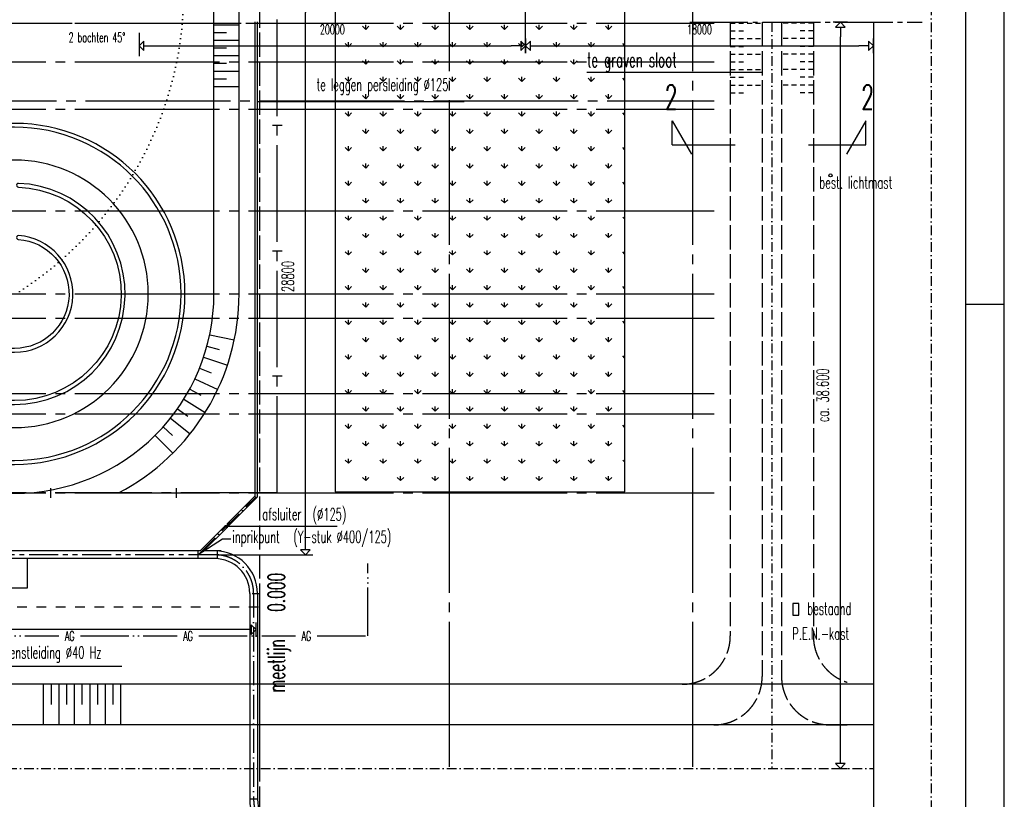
# Model space of a CAD drawing. Extents: x 0 to 295580, y 0 to 170026.
# Tile 23 of 30: x 243031 to 294000, y 33803 to 74137. Entities that reach past the tile are written whole.
import ezdxf
from ezdxf.enums import TextEntityAlignment as Align

# ---------------------------------------------------------------- set-up
doc = ezdxf.new("R2010")
doc.units = 0
doc.header["$LTSCALE"] = 250
doc.header["$PDMODE"] = 3
for name, pattern in [('BORDER_M', [11, 6, -1, 1, -1, 1, -1]), ('CENTRE_M', [7, 5, -1, 0, -1]), ('CENTRE_S', [3.5, 2, -0.75, 0, -0.75]), ('DCENTRE_L', [13, 10, -1, 0, -1, 0, -1]), ('DOT_M', [1, 0, -1]), ('HIDDEN_L', [6, 5, -1]), ('HIDDEN_S', [1.75, 1, -0.75]), ('STR4', [26, 20, -2, 2, -2]), ('STRAMIEN_M', [15, 12, -1, 1, -1]), ('STRAMIEN_X', [36, 30, -2, 2, -2]), ('STRIPE_M', [4, 2, -2])]:
    doc.linetypes.add(name, pattern=pattern)
doc.layers.get('0').update_dxf_attribs({"linetype": 'CONTINUOUS'})
doc.layers.get('DEFPOINTS').update_dxf_attribs({"linetype": 'CONTINUOUS'})
for name, color, linetype in [('B0', 51, 'CONTINUOUS'), ('B1', 52, 'CONTINUOUS'), ('B2', 30, 'CONTINUOUS'), ('B3', 110, 'CONTINUOUS'), ('B3-AFRAST', 110, 'STR4'), ('B4', 140, 'CONTINUOUS'), ('B5', 161, 'CONTINUOUS'), ('BBL3', 12, 'BORDER_M'), ('BCL1', 71, 'CENTRE_S'), ('BCL2', 73, 'CENTRE_M'), ('BDL2', 241, 'DOT_M'), ('BHL1', 61, 'HIDDEN_S'), ('BHL3', 65, 'HIDDEN_L'), ('BSL2', 11, 'STRAMIEN_M'), ('BTXT2', 123, 'CONTINUOUS'), ('BTXT3', 150, 'CONTINUOUS'), ('BTXT4', 171, 'CONTINUOUS'), ('EL2', 251, 'STRIPE_M'), ('HULP-AG', 50, 'DCENTRE_L'), ('HULP-IN', 13, 'BORDER_M'), ('MEETLIJNEN', 20, 'STRAMIEN_X'), ('PIJL1', 50, 'CONTINUOUS'), ('XA-03', 144, 'CONTINUOUS'), ('XA-07', 140, 'CONTINUOUS'), ('XA-10', 130, 'CONTINUOUS')]:
    doc.layers.add(name, color=color, linetype=linetype)
doc.styles.add('SIMPLEX06', font='SIMPLEX.shx', dxfattribs={"width": 0.6, "height": 625})
doc.styles.get("Standard").update_dxf_attribs({"font": 'txt.shx'})
doc.styles.add('XG-TH', font='ISO.SHX')
doc.dimstyles.get("Standard").update_dxf_attribs({"dimscale": 250, "dimtxt": 3, "dimasz": 3, "dimexe": 3, "dimexo": 3, "dimgap": 2, "dimtad": 0, "dimdec": 4, "dimzin": 1, "dimtxsty": 'STANDARD', "dimblk": 'MP1', "dimcen": -3, "dimdle": 1.25, "dimse1": 1, "dimse2": 1, "dimclrd": 256, "dimclre": 256, "dimclrt": 256, "dimazin": 3, "dimtfac": 0.666667, "dimtdec": 4, "dimtix": 1, "dimtmove": 0, "dimatfit": 3, "dimtvp": 0.8, "dimtolj": 1, "dimtzin": 0})

# ---------------------------------------------------------------- blocks, each defined once
blk = doc.blocks.new('AF')
at = {"layer": 'B3-AFRAST'}
blk.add_line((0, -250), (0, 250), dxfattribs=at)
blk = doc.blocks.new('MP1')
for p, q in [((-0.333, 0), (-1, 0)), ((-0.333, 0.333), (-0.333, -0.333)), ((0, 0), (-0.333, 0.333)), ((0, 0), (-0.333, -0.333)), ((0, -0.5), (0, 0.5))]:
    blk.add_line(p, q)
blk = doc.blocks.new('*D7')
at = {"linetype": 'BYBLOCK'}
blk.add_line((289407, 36153), (289407, 73254), dxfattribs=at)
at = {"layer": 'DEFPOINTS', "color": 0, "linetype": 'BYBLOCK'}
for p in [(287635, 74004), (289407, 74004), (287635, 35403)]:
    blk.add_point(p, dxfattribs=at)
at = {"linetype": 'BYBLOCK', "xscale": 750, "yscale": 750, "zscale": 750}
for p, rotation in [((289407, 74004), 90), ((289407, 35403), 270)]:
    blk.add_blockref('MP1', p, dxfattribs=dict(at, rotation=rotation))
at = {"linetype": 'BYBLOCK', "style": 'SIMPLEX06', "width": 0.6}
blk.add_text('ca. 38.600', height=625, rotation=90, dxfattribs=at).set_placement((288807, 54703), align=Align.CENTER)
blk = doc.blocks.new('*D14')
at = {"linetype": 'BYBLOCK'}
blk.add_line((261720, 47203), (261720, 74503), dxfattribs=at)
at = {"layer": 'DEFPOINTS', "color": 0, "linetype": 'BYBLOCK'}
for p in [(260795, 75253), (261720, 75253), (261457, 46453)]:
    blk.add_point(p, dxfattribs=at)
at = {"linetype": 'BYBLOCK', "xscale": 750, "yscale": 750, "zscale": 750}
for p, rotation in [((261720, 75253), 90), ((261720, 46453), 270)]:
    blk.add_blockref('MP1', p, dxfattribs=dict(at, rotation=rotation))
at = {"linetype": 'BYBLOCK', "style": 'SIMPLEX06', "width": 0.6}
blk.add_text('28800', height=625, rotation=90, dxfattribs=at).set_placement((261120, 60853), align=Align.CENTER)
blk = doc.blocks.new('*D15')
at = {"linetype": 'BYBLOCK'}
blk.add_line((258411, 42581), (105871, 42581), dxfattribs=at)
at = {"layer": 'DEFPOINTS', "color": 0, "linetype": 'BYBLOCK'}
for p in [(105121, 44453), (259161, 44453), (105121, 42581)]:
    blk.add_point(p, dxfattribs=at)
at = {"linetype": 'BYBLOCK', "xscale": 750, "yscale": 750, "zscale": 750, "rotation": 180}
blk.add_blockref('MP1', (105121, 42581), dxfattribs=at)
at = {"linetype": 'BYBLOCK', "xscale": 750, "yscale": 750, "zscale": 750}
blk.add_blockref('MP1', (259161, 42581), dxfattribs=at)
at = {"linetype": 'BYBLOCK', "style": 'SIMPLEX06', "width": 0.6}
blk.add_text('ca. 156.000', height=625, dxfattribs=at).set_placement((182141, 43181), align=Align.CENTER)
blk = doc.blocks.new('*D29')
at = {"linetype": 'BYBLOCK'}
blk.add_line((253861, 72785), (272361, 72785), dxfattribs=at)
at = {"layer": 'DEFPOINTS', "color": 0, "linetype": 'BYBLOCK'}
for p in [(273111, 76521), (273111, 72785), (253111, 72253)]:
    blk.add_point(p, dxfattribs=at)
at = {"linetype": 'BYBLOCK', "xscale": 750, "yscale": 750, "zscale": 750, "rotation": 180}
blk.add_blockref('MP1', (253111, 72785), dxfattribs=at)
at = {"linetype": 'BYBLOCK', "xscale": 750, "yscale": 750, "zscale": 750}
blk.add_blockref('MP1', (273111, 72785), dxfattribs=at)
at = {"linetype": 'BYBLOCK', "style": 'SIMPLEX06', "width": 0.6}
blk.add_text('20000', height=500, dxfattribs=at).set_placement((263111, 73385), align=Align.CENTER)
blk = doc.blocks.new('*D30')
at = {"linetype": 'BYBLOCK'}
blk.add_line((273861, 72785), (290372, 72785), dxfattribs=at)
at = {"layer": 'DEFPOINTS', "color": 0, "linetype": 'BYBLOCK'}
for p in [(273111, 76521), (291122, 74004), (291122, 72785)]:
    blk.add_point(p, dxfattribs=at)
at = {"linetype": 'BYBLOCK', "xscale": 750, "yscale": 750, "zscale": 750, "rotation": 180}
blk.add_blockref('MP1', (273111, 72785), dxfattribs=at)
at = {"linetype": 'BYBLOCK', "xscale": 750, "yscale": 750, "zscale": 750}
blk.add_blockref('MP1', (291122, 72785), dxfattribs=at)
at = {"linetype": 'BYBLOCK', "style": 'SIMPLEX06', "width": 0.6}
blk.add_text('18000', height=500, dxfattribs=at).set_placement((282116, 73385), align=Align.CENTER)
blk = doc.blocks.new('*X35')
at = {"color": 0}
for p, q in [((264020, 73638), (263851, 73806)), ((264019, 73638), (264019, 73876)), ((264020, 73638), (264188, 73806)), ((265816, 73638), (265647, 73806)), ((265815, 73638), (265815, 73876)), ((265816, 73638), (265984, 73806)), ((267612, 73638), (267443, 73806)), ((267611, 73638), (267611, 73876)), ((267612, 73638), (267780, 73806)), ((269408, 73638), (269239, 73806)), ((269408, 73638), (269408, 73876)), ((269408, 73638), (269576, 73806)), ((271204, 73638), (271035, 73806)), ((271204, 73638), (271204, 73876)), ((271204, 73638), (271372, 73806)), ((273000, 73638), (272831, 73806)), ((273000, 73638), (273000, 73876)), ((273000, 73638), (273168, 73806)), ((274796, 73638), (274627, 73806)), ((274796, 73638), (274796, 73876)), ((274796, 73638), (274964, 73806)), ((276592, 73638), (276424, 73806)), ((276592, 73638), (276592, 73876)), ((276592, 73638), (276760, 73806)), ((263122, 72740), (262953, 72908)), ((263121, 72740), (263121, 72978)), ((263122, 72740), (263290, 72908)), ((264918, 72740), (264749, 72908)), ((264917, 72740), (264917, 72978)), ((264918, 72740), (265086, 72908)), ((266714, 72740), (266545, 72908)), ((266713, 72740), (266713, 72978)), ((266714, 72740), (266882, 72908)), ((268510, 72740), (268341, 72908)), ((268509, 72740), (268509, 72978)), ((268510, 72740), (268678, 72908)), ((270306, 72740), (270137, 72908)), ((270306, 72740), (270306, 72978)), ((270306, 72740), (270474, 72908)), ((272102, 72740), (271933, 72908)), ((272102, 72740), (272102, 72978)), ((272102, 72740), (272270, 72908)), ((273898, 72740), (273729, 72908)), ((273898, 72740), (273898, 72978)), ((273898, 72740), (274066, 72908)), ((275694, 72740), (275525, 72908)), ((275694, 72740), (275694, 72978)), ((275694, 72740), (275862, 72908)), ((277440, 72790), (277322, 72908)), ((264020, 71842), (263851, 72010)), ((264019, 71842), (264019, 72080)), ((264020, 71842), (264188, 72010)), ((265816, 71842), (265647, 72010)), ((265815, 71842), (265815, 72080)), ((265816, 71842), (265984, 72010)), ((267612, 71842), (267443, 72010)), ((267611, 71842), (267611, 72080)), ((267612, 71842), (267780, 72010)), ((269408, 71842), (269239, 72010)), ((269408, 71842), (269408, 72080)), ((269408, 71842), (269576, 72010)), ((271204, 71842), (271035, 72010)), ((271204, 71842), (271204, 72080)), ((271204, 71842), (271372, 72010)), ((273000, 71842), (272831, 72010)), ((273000, 71842), (273000, 72080)), ((273000, 71842), (273168, 72010)), ((274796, 71842), (274627, 72010)), ((274796, 71842), (274796, 72080)), ((274796, 71842), (274964, 72010)), ((276592, 71842), (276424, 72010)), ((276592, 71842), (276592, 72080)), ((276592, 71842), (276760, 72010)), ((263122, 70944), (262953, 71112)), ((263121, 70944), (263121, 71182)), ((263122, 70944), (263290, 71112)), ((264918, 70944), (264749, 71112)), ((264917, 70944), (264917, 71182)), ((264918, 70944), (265086, 71112)), ((266714, 70944), (266545, 71112)), ((266713, 70944), (266713, 71182)), ((266714, 70944), (266882, 71112)), ((268510, 70944), (268341, 71112)), ((268509, 70944), (268509, 71182)), ((268510, 70944), (268678, 71112)), ((270306, 70944), (270137, 71112)), ((270306, 70944), (270306, 71182)), ((270306, 70944), (270474, 71112)), ((272102, 70944), (271933, 71112)), ((272102, 70944), (272102, 71182)), ((272102, 70944), (272270, 71112)), ((273898, 70944), (273729, 71112)), ((273898, 70944), (273898, 71182)), ((273898, 70944), (274066, 71112)), ((275694, 70944), (275525, 71112)), ((275694, 70944), (275694, 71182)), ((275694, 70944), (275862, 71112)), ((277440, 70994), (277322, 71112)), ((264020, 70046), (263851, 70214)), ((264019, 70046), (264019, 70284)), ((264020, 70046), (264188, 70214)), ((265816, 70046), (265647, 70214)), ((265815, 70046), (265815, 70284)), ((265816, 70046), (265984, 70214)), ((267612, 70046), (267443, 70214)), ((267611, 70046), (267611, 70284)), ((267612, 70046), (267780, 70214)), ((269408, 70046), (269239, 70214)), ((269408, 70046), (269408, 70284)), ((269408, 70046), (269576, 70214)), ((271204, 70046), (271035, 70214)), ((271204, 70046), (271204, 70284)), ((271204, 70046), (271372, 70214)), ((273000, 70046), (272831, 70214)), ((273000, 70046), (273000, 70284)), ((273000, 70046), (273168, 70214)), ((274796, 70046), (274627, 70214)), ((274796, 70046), (274796, 70284)), ((274796, 70046), (274964, 70214)), ((276592, 70046), (276424, 70214)), ((276592, 70046), (276592, 70284)), ((276592, 70046), (276760, 70214)), ((263121, 69148), (263121, 69386)), ((264917, 69148), (264917, 69386)), ((266713, 69148), (266713, 69386)), ((268509, 69148), (268509, 69386)), ((270306, 69148), (270306, 69386)), ((272102, 69148), (272102, 69386)), ((273898, 69148), (273898, 69386)), ((275694, 69148), (275694, 69386)), ((263122, 69148), (262953, 69316)), ((263122, 69148), (263290, 69316)), ((264918, 69148), (264749, 69316)), ((264918, 69148), (265086, 69316)), ((266714, 69148), (266545, 69316)), ((266714, 69148), (266882, 69316)), ((268510, 69148), (268341, 69316)), ((268510, 69148), (268678, 69316)), ((270306, 69148), (270137, 69316)), ((270306, 69148), (270474, 69316)), ((272102, 69148), (271933, 69316)), ((272102, 69148), (272270, 69316)), ((273898, 69148), (273729, 69316)), ((273898, 69148), (274066, 69316)), ((275694, 69148), (275525, 69316)), ((275694, 69148), (275862, 69316)), ((277440, 69198), (277322, 69316)), ((264020, 68250), (263851, 68418)), ((264019, 68250), (264019, 68488)), ((264020, 68250), (264188, 68418)), ((265816, 68250), (265647, 68418)), ((265815, 68250), (265815, 68488)), ((265816, 68250), (265984, 68418)), ((267612, 68250), (267443, 68418)), ((267611, 68250), (267611, 68488)), ((267612, 68250), (267780, 68418)), ((269408, 68250), (269239, 68418)), ((269408, 68250), (269408, 68488)), ((269408, 68250), (269576, 68418)), ((271204, 68250), (271035, 68418)), ((271204, 68250), (271204, 68488)), ((271204, 68250), (271372, 68418)), ((273000, 68250), (272831, 68418)), ((273000, 68250), (273000, 68488)), ((273000, 68250), (273168, 68418)), ((274796, 68250), (274627, 68418)), ((274796, 68250), (274796, 68488)), ((274796, 68250), (274964, 68418)), ((276592, 68250), (276424, 68418)), ((276592, 68250), (276592, 68488)), ((276592, 68250), (276760, 68418)), ((263122, 67352), (262953, 67520)), ((263121, 67352), (263121, 67590)), ((263122, 67352), (263290, 67520)), ((264918, 67352), (264749, 67520)), ((264917, 67352), (264917, 67590)), ((264918, 67352), (265086, 67520)), ((266714, 67352), (266545, 67520)), ((266713, 67352), (266713, 67590)), ((266714, 67352), (266882, 67520)), ((268510, 67352), (268341, 67520)), ((268509, 67352), (268509, 67590)), ((268510, 67352), (268678, 67520)), ((270306, 67352), (270137, 67520)), ((270306, 67352), (270306, 67590)), ((270306, 67352), (270474, 67520)), ((272102, 67352), (271933, 67520)), ((272102, 67352), (272102, 67590)), ((272102, 67352), (272270, 67520)), ((273898, 67352), (273729, 67520)), ((273898, 67352), (273898, 67590)), ((273898, 67352), (274066, 67520)), ((275694, 67352), (275525, 67520)), ((275694, 67352), (275694, 67590)), ((275694, 67352), (275862, 67520)), ((277440, 67402), (277322, 67520)), ((264020, 66454), (263851, 66622)), ((264019, 66454), (264019, 66692)), ((264020, 66454), (264188, 66622)), ((265816, 66454), (265647, 66622)), ((265815, 66454), (265815, 66692)), ((265816, 66454), (265984, 66622)), ((267612, 66454), (267443, 66622)), ((267611, 66454), (267611, 66692)), ((267612, 66454), (267780, 66622)), ((269408, 66454), (269239, 66622)), ((269408, 66454), (269408, 66692)), ((269408, 66454), (269576, 66622)), ((271204, 66454), (271035, 66622)), ((271204, 66454), (271204, 66692)), ((271204, 66454), (271372, 66622)), ((273000, 66454), (272831, 66622)), ((273000, 66454), (273000, 66692)), ((273000, 66454), (273168, 66622)), ((274796, 66454), (274627, 66622)), ((274796, 66454), (274796, 66692)), ((274796, 66454), (274964, 66622)), ((276592, 66454), (276424, 66622)), ((276592, 66454), (276592, 66692)), ((276592, 66454), (276760, 66622)), ((263121, 65556), (263121, 65794)), ((264917, 65556), (264917, 65794)), ((266713, 65556), (266713, 65794)), ((268509, 65556), (268509, 65794)), ((270306, 65556), (270306, 65794)), ((272102, 65556), (272102, 65794)), ((273898, 65556), (273898, 65794)), ((275694, 65556), (275694, 65794)), ((263122, 65556), (262953, 65724)), ((263122, 65556), (263290, 65724)), ((264918, 65556), (264749, 65724)), ((264918, 65556), (265086, 65724)), ((266714, 65556), (266545, 65724)), ((266714, 65556), (266882, 65724)), ((268510, 65556), (268341, 65724)), ((268510, 65556), (268678, 65724)), ((270306, 65556), (270137, 65724)), ((270306, 65556), (270474, 65724)), ((272102, 65556), (271933, 65724)), ((272102, 65556), (272270, 65724)), ((273898, 65556), (273729, 65724)), ((273898, 65556), (274066, 65724)), ((275694, 65556), (275525, 65724)), ((275694, 65556), (275862, 65724)), ((277440, 65606), (277322, 65724)), ((264020, 64658), (263851, 64826)), ((264019, 64658), (264019, 64896)), ((264020, 64658), (264188, 64826)), ((265816, 64658), (265647, 64826)), ((265815, 64658), (265815, 64896)), ((265816, 64658), (265984, 64826)), ((267612, 64658), (267443, 64826)), ((267611, 64658), (267611, 64896)), ((267612, 64658), (267780, 64826)), ((269408, 64658), (269239, 64826)), ((269408, 64658), (269408, 64896)), ((269408, 64658), (269576, 64826)), ((271204, 64658), (271035, 64826)), ((271204, 64658), (271204, 64896)), ((271204, 64658), (271372, 64826)), ((273000, 64658), (272831, 64826)), ((273000, 64658), (273000, 64896)), ((273000, 64658), (273168, 64826)), ((274796, 64658), (274627, 64826)), ((274796, 64658), (274796, 64896)), ((274796, 64658), (274964, 64826)), ((276592, 64658), (276424, 64826)), ((276592, 64658), (276592, 64896)), ((276592, 64658), (276760, 64826)), ((263122, 63760), (262953, 63928)), ((263121, 63760), (263121, 63998)), ((263122, 63760), (263290, 63928)), ((264918, 63760), (264749, 63928)), ((264917, 63760), (264917, 63998)), ((264918, 63760), (265086, 63928)), ((266714, 63760), (266545, 63928)), ((266713, 63760), (266713, 63998)), ((266714, 63760), (266882, 63928)), ((268510, 63760), (268341, 63928)), ((268509, 63760), (268509, 63998)), ((268510, 63760), (268678, 63928)), ((270306, 63760), (270137, 63928)), ((270306, 63760), (270306, 63998)), ((270306, 63760), (270474, 63928)), ((272102, 63760), (271933, 63928)), ((272102, 63760), (272102, 63998)), ((272102, 63760), (272270, 63928)), ((273898, 63760), (273729, 63928)), ((273898, 63760), (273898, 63998)), ((273898, 63760), (274066, 63928)), ((275694, 63760), (275525, 63928)), ((275694, 63760), (275694, 63998)), ((275694, 63760), (275862, 63928)), ((277440, 63810), (277322, 63928)), ((264020, 62862), (263851, 63030)), ((264019, 62862), (264019, 63100)), ((264020, 62862), (264188, 63030)), ((265816, 62862), (265647, 63030)), ((265815, 62862), (265815, 63100)), ((265816, 62862), (265984, 63030)), ((267612, 62862), (267443, 63030)), ((267611, 62862), (267611, 63100)), ((267612, 62862), (267780, 63030)), ((269408, 62862), (269239, 63030)), ((269408, 62862), (269408, 63100)), ((269408, 62862), (269576, 63030)), ((271204, 62862), (271035, 63030)), ((271204, 62862), (271204, 63100)), ((271204, 62862), (271372, 63030)), ((273000, 62862), (272831, 63030)), ((273000, 62862), (273000, 63100)), ((273000, 62862), (273168, 63030)), ((274796, 62862), (274627, 63030)), ((274796, 62862), (274796, 63100)), ((274796, 62862), (274964, 63030)), ((276592, 62862), (276424, 63030)), ((276592, 62862), (276592, 63100)), ((276592, 62862), (276760, 63030)), ((263121, 61964), (263121, 62202)), ((264917, 61964), (264917, 62202)), ((266713, 61964), (266713, 62202)), ((268509, 61964), (268509, 62202)), ((270306, 61964), (270306, 62202)), ((272102, 61964), (272102, 62202)), ((273898, 61964), (273898, 62202)), ((275694, 61964), (275694, 62202)), ((263122, 61964), (262953, 62132)), ((263122, 61964), (263290, 62132)), ((264918, 61964), (264749, 62132)), ((264918, 61964), (265086, 62132)), ((266714, 61964), (266545, 62132)), ((266714, 61964), (266882, 62132)), ((268510, 61964), (268341, 62132)), ((268510, 61964), (268678, 62132)), ((270306, 61964), (270137, 62132)), ((270306, 61964), (270474, 62132)), ((272102, 61964), (271933, 62132)), ((272102, 61964), (272270, 62132)), ((273898, 61964), (273729, 62132)), ((273898, 61964), (274066, 62132)), ((275694, 61964), (275525, 62132)), ((275694, 61964), (275862, 62132)), ((277440, 62014), (277322, 62132)), ((264020, 61066), (263851, 61234)), ((264019, 61066), (264019, 61304)), ((264020, 61066), (264188, 61234)), ((265816, 61066), (265647, 61234)), ((265815, 61066), (265815, 61304)), ((265816, 61066), (265984, 61234)), ((267612, 61066), (267443, 61234)), ((267611, 61066), (267611, 61304)), ((267612, 61066), (267780, 61234)), ((269408, 61066), (269239, 61234)), ((269408, 61066), (269408, 61304)), ((269408, 61066), (269576, 61234)), ((271204, 61066), (271035, 61234)), ((271204, 61066), (271204, 61304)), ((271204, 61066), (271372, 61234)), ((273000, 61066), (272831, 61234)), ((273000, 61066), (273000, 61304)), ((273000, 61066), (273168, 61234)), ((274796, 61066), (274627, 61234)), ((274796, 61066), (274796, 61304)), ((274796, 61066), (274964, 61234)), ((276592, 61066), (276424, 61234)), ((276592, 61066), (276592, 61304)), ((276592, 61066), (276760, 61234)), ((263122, 60168), (262953, 60336)), ((263121, 60168), (263121, 60406)), ((263122, 60168), (263290, 60336)), ((264918, 60168), (264749, 60336)), ((264917, 60168), (264917, 60406)), ((264918, 60168), (265086, 60336)), ((266714, 60168), (266545, 60336)), ((266713, 60168), (266713, 60406)), ((266714, 60168), (266882, 60336)), ((268510, 60168), (268341, 60336)), ((268509, 60168), (268509, 60406)), ((268510, 60168), (268678, 60336)), ((270306, 60168), (270137, 60336)), ((270306, 60168), (270306, 60406)), ((270306, 60168), (270474, 60336)), ((272102, 60168), (271933, 60336)), ((272102, 60168), (272102, 60406)), ((272102, 60168), (272270, 60336)), ((273898, 60168), (273729, 60336)), ((273898, 60168), (273898, 60406)), ((273898, 60168), (274066, 60336)), ((275694, 60168), (275525, 60336)), ((275694, 60168), (275694, 60406)), ((275694, 60168), (275862, 60336)), ((277440, 60218), (277322, 60336)), ((264020, 59270), (263851, 59438)), ((264019, 59270), (264019, 59508)), ((264020, 59270), (264188, 59438)), ((265816, 59270), (265647, 59438)), ((265815, 59270), (265815, 59508)), ((265816, 59270), (265984, 59438)), ((267612, 59270), (267443, 59438)), ((267611, 59270), (267611, 59508)), ((267612, 59270), (267780, 59438)), ((269408, 59270), (269239, 59438)), ((269408, 59270), (269408, 59508)), ((269408, 59270), (269576, 59438)), ((271204, 59270), (271035, 59438)), ((271204, 59270), (271204, 59508)), ((271204, 59270), (271372, 59438)), ((273000, 59270), (272831, 59438)), ((273000, 59270), (273000, 59508)), ((273000, 59270), (273168, 59438)), ((274796, 59270), (274627, 59438)), ((274796, 59270), (274796, 59508)), ((274796, 59270), (274964, 59438)), ((276592, 59270), (276424, 59438)), ((276592, 59270), (276592, 59508)), ((276592, 59270), (276760, 59438)), ((263122, 58372), (262953, 58540)), ((263121, 58372), (263121, 58610)), ((263122, 58372), (263290, 58540)), ((264918, 58372), (264749, 58540)), ((264917, 58372), (264917, 58610)), ((264918, 58372), (265086, 58540)), ((266714, 58372), (266545, 58540)), ((266713, 58372), (266713, 58610)), ((266714, 58372), (266882, 58540)), ((268510, 58372), (268341, 58540)), ((268509, 58372), (268509, 58610)), ((268510, 58372), (268678, 58540)), ((270306, 58372), (270137, 58540)), ((270306, 58372), (270306, 58610)), ((270306, 58372), (270474, 58540)), ((272102, 58372), (271933, 58540)), ((272102, 58372), (272102, 58610)), ((272102, 58372), (272270, 58540)), ((273898, 58372), (273729, 58540)), ((273898, 58372), (273898, 58610)), ((273898, 58372), (274066, 58540)), ((275694, 58372), (275525, 58540)), ((275694, 58372), (275694, 58610)), ((275694, 58372), (275862, 58540)), ((277440, 58422), (277322, 58540)), ((264020, 57474), (263851, 57642)), ((264019, 57474), (264019, 57712)), ((264020, 57474), (264188, 57642)), ((265816, 57474), (265647, 57642)), ((265815, 57474), (265815, 57712)), ((265816, 57474), (265984, 57642)), ((267612, 57474), (267443, 57642)), ((267611, 57474), (267611, 57712)), ((267612, 57474), (267780, 57642)), ((269408, 57474), (269239, 57642)), ((269408, 57474), (269408, 57712)), ((269408, 57474), (269576, 57642)), ((271204, 57474), (271035, 57642)), ((271204, 57474), (271204, 57712)), ((271204, 57474), (271372, 57642)), ((273000, 57474), (272831, 57642)), ((273000, 57474), (273000, 57712)), ((273000, 57474), (273168, 57642)), ((274796, 57474), (274627, 57642)), ((274796, 57474), (274796, 57712)), ((274796, 57474), (274964, 57642)), ((276592, 57474), (276424, 57642)), ((276592, 57474), (276592, 57712)), ((276592, 57474), (276760, 57642)), ((263122, 56576), (262953, 56744)), ((263121, 56576), (263121, 56814)), ((263122, 56576), (263290, 56744)), ((264918, 56576), (264749, 56744)), ((264917, 56576), (264917, 56814)), ((264918, 56576), (265086, 56744)), ((266714, 56576), (266545, 56744)), ((266713, 56576), (266713, 56814)), ((266714, 56576), (266882, 56744)), ((268510, 56576), (268341, 56744)), ((268509, 56576), (268509, 56814)), ((268510, 56576), (268678, 56744)), ((270306, 56576), (270137, 56744)), ((270306, 56576), (270306, 56814)), ((270306, 56576), (270474, 56744)), ((272102, 56576), (271933, 56744)), ((272102, 56576), (272102, 56814)), ((272102, 56576), (272270, 56744)), ((273898, 56576), (273729, 56744)), ((273898, 56576), (273898, 56814)), ((273898, 56576), (274066, 56744)), ((275694, 56576), (275525, 56744)), ((275694, 56576), (275694, 56814)), ((275694, 56576), (275862, 56744)), ((277440, 56626), (277322, 56744)), ((264020, 55678), (263851, 55846)), ((264019, 55678), (264019, 55916)), ((264020, 55678), (264188, 55846)), ((265816, 55678), (265647, 55846)), ((265815, 55678), (265815, 55916)), ((265816, 55678), (265984, 55846)), ((267612, 55678), (267443, 55846)), ((267611, 55678), (267611, 55916)), ((267612, 55678), (267780, 55846)), ((269408, 55678), (269239, 55846)), ((269408, 55678), (269408, 55916)), ((269408, 55678), (269576, 55846)), ((271204, 55678), (271035, 55846)), ((271204, 55678), (271204, 55916)), ((271204, 55678), (271372, 55846)), ((273000, 55678), (272831, 55846)), ((273000, 55678), (273000, 55916)), ((273000, 55678), (273168, 55846)), ((274796, 55678), (274627, 55846)), ((274796, 55678), (274796, 55916)), ((274796, 55678), (274964, 55846)), ((276592, 55678), (276424, 55846)), ((276592, 55678), (276592, 55916)), ((276592, 55678), (276760, 55846)), ((263122, 54780), (262953, 54948)), ((263121, 54780), (263121, 55018)), ((263122, 54780), (263290, 54948)), ((264918, 54780), (264749, 54948)), ((264917, 54780), (264917, 55018)), ((264918, 54780), (265086, 54948)), ((266714, 54780), (266545, 54948)), ((266713, 54780), (266713, 55018)), ((266714, 54780), (266882, 54948)), ((268510, 54780), (268341, 54948)), ((268509, 54780), (268509, 55018)), ((268510, 54780), (268678, 54948)), ((270306, 54780), (270137, 54948)), ((270306, 54780), (270306, 55018)), ((270306, 54780), (270474, 54948)), ((272102, 54780), (271933, 54948)), ((272102, 54780), (272102, 55018)), ((272102, 54780), (272270, 54948)), ((273898, 54780), (273729, 54948)), ((273898, 54780), (273898, 55018)), ((273898, 54780), (274066, 54948)), ((275694, 54780), (275525, 54948)), ((275694, 54780), (275694, 55018)), ((275694, 54780), (275862, 54948)), ((277440, 54829), (277322, 54948)), ((264020, 53882), (263851, 54050)), ((264019, 53881), (264019, 54120)), ((264020, 53882), (264188, 54050)), ((265816, 53882), (265647, 54050)), ((265815, 53881), (265815, 54120)), ((265816, 53882), (265984, 54050)), ((267612, 53882), (267443, 54050)), ((267611, 53881), (267611, 54120)), ((267612, 53882), (267780, 54050)), ((269408, 53882), (269239, 54050)), ((269408, 53881), (269408, 54120)), ((269408, 53882), (269576, 54050)), ((271204, 53882), (271035, 54050)), ((271204, 53881), (271204, 54120)), ((271204, 53882), (271372, 54050)), ((273000, 53882), (272831, 54050)), ((273000, 53881), (273000, 54120)), ((273000, 53882), (273168, 54050)), ((274796, 53882), (274627, 54050)), ((274796, 53881), (274796, 54120)), ((274796, 53882), (274964, 54050)), ((276592, 53882), (276424, 54050)), ((276592, 53881), (276592, 54120)), ((276592, 53882), (276760, 54050)), ((263122, 52984), (262953, 53152)), ((263121, 52983), (263121, 53222)), ((263122, 52984), (263290, 53152)), ((264918, 52984), (264749, 53152)), ((264917, 52983), (264917, 53222)), ((264918, 52984), (265086, 53152)), ((266714, 52984), (266545, 53152)), ((266713, 52983), (266713, 53222)), ((266714, 52984), (266882, 53152)), ((268510, 52984), (268341, 53152)), ((268509, 52983), (268509, 53222)), ((268510, 52984), (268678, 53152)), ((270306, 52984), (270137, 53152)), ((270306, 52983), (270306, 53222)), ((270306, 52984), (270474, 53152)), ((272102, 52984), (271933, 53152)), ((272102, 52983), (272102, 53222)), ((272102, 52984), (272270, 53152)), ((273898, 52984), (273729, 53152)), ((273898, 52983), (273898, 53222)), ((273898, 52984), (274066, 53152)), ((275694, 52984), (275525, 53152)), ((275694, 52983), (275694, 53222)), ((275694, 52984), (275862, 53152)), ((277440, 53033), (277322, 53152)), ((264020, 52085), (263851, 52254)), ((264019, 52085), (264019, 52324)), ((264020, 52085), (264188, 52254)), ((265816, 52085), (265647, 52254)), ((265815, 52085), (265815, 52324)), ((265816, 52085), (265984, 52254)), ((267612, 52085), (267443, 52254)), ((267611, 52085), (267611, 52324)), ((267612, 52085), (267780, 52254)), ((269408, 52085), (269239, 52254)), ((269408, 52085), (269408, 52324)), ((269408, 52085), (269576, 52254)), ((271204, 52085), (271035, 52254)), ((271204, 52085), (271204, 52324)), ((271204, 52085), (271372, 52254)), ((273000, 52085), (272831, 52254)), ((273000, 52085), (273000, 52324)), ((273000, 52085), (273168, 52254)), ((274796, 52085), (274627, 52254)), ((274796, 52085), (274796, 52324)), ((274796, 52085), (274964, 52254)), ((276592, 52085), (276424, 52254)), ((276592, 52085), (276592, 52324)), ((276592, 52085), (276760, 52254)), ((263122, 51187), (262953, 51356)), ((263121, 51187), (263121, 51426)), ((263122, 51187), (263290, 51356)), ((264918, 51187), (264749, 51356)), ((264917, 51187), (264917, 51426)), ((264918, 51187), (265086, 51356)), ((266714, 51187), (266545, 51356)), ((266713, 51187), (266713, 51426)), ((266714, 51187), (266882, 51356)), ((268510, 51187), (268341, 51356)), ((268509, 51187), (268509, 51426)), ((268510, 51187), (268678, 51356)), ((270306, 51187), (270137, 51356)), ((270306, 51187), (270306, 51426)), ((270306, 51187), (270474, 51356)), ((272102, 51187), (271933, 51356)), ((272102, 51187), (272102, 51426)), ((272102, 51187), (272270, 51356)), ((273898, 51187), (273729, 51356)), ((273898, 51187), (273898, 51426)), ((273898, 51187), (274066, 51356)), ((275694, 51187), (275525, 51356)), ((275694, 51187), (275694, 51426)), ((275694, 51187), (275862, 51356)), ((277440, 51237), (277322, 51356)), ((264019, 50289), (264019, 50528)), ((265815, 50289), (265815, 50528)), ((267611, 50289), (267611, 50528)), ((269408, 50289), (269408, 50528)), ((271204, 50289), (271204, 50528)), ((273000, 50289), (273000, 50528)), ((274796, 50289), (274796, 50528)), ((276592, 50289), (276592, 50528)), ((264020, 50289), (263851, 50458)), ((264020, 50289), (264188, 50458)), ((265816, 50289), (265647, 50458)), ((265816, 50289), (265984, 50458)), ((267612, 50289), (267443, 50458)), ((267612, 50289), (267780, 50458)), ((269408, 50289), (269239, 50458)), ((269408, 50289), (269576, 50458)), ((271204, 50289), (271035, 50458)), ((271204, 50289), (271372, 50458)), ((273000, 50289), (272831, 50458)), ((273000, 50289), (273168, 50458)), ((274796, 50289), (274627, 50458)), ((274796, 50289), (274964, 50458)), ((276592, 50289), (276424, 50458)), ((276592, 50289), (276760, 50458))]:
    blk.add_line(p, q, dxfattribs=at)
blk = doc.blocks.new('AMW_TITLE')
at = {"layer": 'XA-03'}
blk.add_line((1470, 297), (1460, 297), dxfattribs=at)
blk.add_lwpolyline([(0, 0), (1470, 0), (1470, 841), (0, 841)], close=True, dxfattribs=at)
at = {"layer": 'XA-07'}
blk.add_lwpolyline([(10, 10), (1460, 10), (1460, 831), (10, 831)], close=True, dxfattribs=at)
at = {"color": 143, "style": 'XG-TH'}
for tag, p in [('23', (1284.73, 91.51)), ('19', (1284.73, 86.78)), ('15', (1284.73, 82.05)), ('11', (1284.73, 77.32))]:
    blk.add_attdef(tag, text='', height=3, dxfattribs=at).set_placement(p, align=Align.MIDDLE)
at = {"layer": 'XA-03', "style": 'XG-TH'}
for tag, p in [('24', (1290.02, 90.68)), ('25', (1410.5, 90.68)), ('26', (1427.02, 90.68)), ('20', (1290.02, 85.95)), ('21', (1410.5, 85.95)), ('22', (1427.02, 85.95)), ('16', (1290.02, 81.22)), ('17', (1410.5, 81.22)), ('18', (1427.02, 81.22)), ('12', (1290.02, 76.49)), ('13', (1410.5, 76.49)), ('14', (1427.02, 76.49)), ('8', (1365.51, 33.61)), ('9', (1391.03, 33.61)), ('10', (1410.5, 24.15))]:
    blk.add_attdef(tag, p, '', height=2.3, dxfattribs=at)
at = {"layer": 'XA-07', "style": 'XG-TH'}
for tag, p in [('4', (1283.94, 62.53)), ('5', (1283.94, 53.87)), ('6', (1283.94, 45.21)), ('7', (1429.87, 34.21)), ('1', (1417.43, 14.4)), ('2', (1427.05, 14.4))]:
    blk.add_attdef(tag, p, '', height=4.5, dxfattribs=at)
at = {"layer": 'XA-10', "style": 'XG-TH'}
blk.add_attdef('3', (1443.91, 14.4), '', height=6.3, dxfattribs=at)

msp = doc.modelspace()

# ---------------------------------------------------------------- linework, layer by layer
at = {"layer": 'B0'}
for p, q in [((269216.02688, 73160), (269216.02688, 75825)), ((249216.02688, 73452.83576), (249216.02688, 72252.83576)), ((252266.02688, 46252.83576), (252266.02688, 46652.83576)), ((253266.02688, 46252.83576), (253266.02688, 46652.83576)), ((255066.02688, 44452.83576), (255466.02688, 44452.83576)), ((255341.02688, 33802.83576), (254941.02688, 33802.83576))]:
    msp.add_line(p, q, dxfattribs=at)
at = {"layer": 'B1'}
for p, q in [((253086.02688, 59952.83576), (253086.02688, 83167.83576)), ((254386.02688, 59952.83576), (254386.02688, 83167.83576)), ((254386.02688, 73863.07432), (253086.02688, 73863.07432)), ((253736.02688, 73463.07432), (253086.02688, 73463.07432)), ((254386.02688, 73063.07432), (253086.02688, 73063.07432)), ((253736.02688, 72663.07432), (253086.02688, 72663.07432)), ((254386.02688, 72263.07432), (253086.02688, 72263.07432)), ((253736.02688, 71863.07432), (253086.02688, 71863.07432)), ((254386.02688, 71463.07432), (253086.02688, 71463.07432)), ((253736.02688, 71063.07432), (253086.02688, 71063.07432)), ((254386.02688, 70663.07432), (253086.02688, 70663.07432)), ((252867.52841, 57840.47527), (254140.00438, 57574.38334)), ((252725.56876, 57249.14837), (253352.86549, 57078.85798)), ((252551.51335, 56674.62672), (253784.18122, 56261.67403)), ((252344.34695, 56111.19749), (252947.63262, 55869.23384)), ((252104.77055, 55560.76716), (253281.16268, 55007.5027)), ((251833.5948, 55025.19819), (252404.71099, 54714.83342)), ((251531.73726, 54506.30279), (252635.94497, 53820.20852)), ((250840.16278, 53525.49343), (251857.25354, 52715.84759)), ((251200.21934, 54005.83673), (251731.4427, 53631.26799)), ((250452.7859, 53066.89823), (250936.93254, 52633.19092)), ((250039.39946, 52631.60285), (250955.61888, 51709.35452)), ((284966.02688, 37656.69273), (285866.02688, 37656.69273))]:
    msp.add_line(p, q, dxfattribs=at)
for points, format in [([(245545.07058, 72252.83576, 0, 250, 0), (245542.57083, 73002.83159, 0, 0, 0), (245541.53101, 73314.80902, 0, 0, 0), (245133.02567, 73313.44747, 0, 0, 0)], "xyseb"), ([(215866.02688, 51132.83576), (242766.02688, 51132.83576, 1), (242766.02688, 68772.83576), (216366.02688, 68772.83576, 0.9943469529)], "xyb"), ([(215866.02688, 51332.83576), (242766.02688, 51332.83576, 1), (242766.02688, 68572.83576), (216366.02688, 68572.83576, 0.9942161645)], "xyb"), ([(207566.02688, 53032.83576), (242766.02688, 53032.83576, 1), (242766.02688, 66872.83576), (216366.02688, 66872.83576, 1)], "xyb"), ([(215866.02688, 49632.83576), (242766.02688, 49632.83576, 0.4142135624), (253086.02688, 59952.83576)], "xyb"), ([(248145.09743, 49652.83576, 0.2793209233), (254386.02688, 59952.83576, 0.4142135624)], "xyb")]:
    msp.add_lwpolyline(points, format=format, dxfattribs=at)
for points in [[(242766.02688, 54232.83576, 0.9823591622), (242969.5856, 65669.21257, 1), (242962.46816, 65469.33926, -0.9823591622), (242766.02688, 54432.83576), (241965.02688, 54432.83576, 0.4142135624), (241866.02688, 54333.83576), (241866.02688, 54331.83576, 0.4142135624), (241965.02688, 54232.83576)], [(242766.02688, 57132.83576), (241965.02688, 57132.83576, 0.4142135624), (241866.02688, 57033.83576), (241866.02688, 57031.83576, 0.4142135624), (241965.02688, 56932.83576), (242766.02688, 56932.83576, 0.9663007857), (242972.87619, 62965.74355, 1), (242959.17756, 62766.21323, -0.9663007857)]]:
    msp.add_lwpolyline(points, format="xyb", close=True, dxfattribs=at)
at = {"layer": 'B2'}
msp.add_lwpolyline([(259365, 49710), (274365, 49710), (274365, 107210), (259365, 107210)], close=True, dxfattribs=at)
for points in [[(254386.07264, 48572.88152, 0, 250, 0), (254916.40272, 49103.21161, 0, 0, 0), (255331.02688, 49517.83576, 0, 0, 0)], [(248843.70399, 46452.83576, 0, 250, 0), (249593.70399, 46452.83576, 0, 0, 0), (251713.49616, 46452.83576, 0, 0, 0)]]:
    msp.add_lwpolyline(points, format="xyseb", dxfattribs=at)
at = {"layer": 'B3'}
for p, q in [((255201.02688, 74020.60271), (255201.02688, 49476.22411)), ((255331.02688, 74020.60271), (255331.02688, 49429.44741)), ((287226.92898, 74003.69137), (287226.92898, 28215.18483)), ((253775.12012, 48050.31734), (255222.34151, 49497.53874)), ((253863.50846, 47961.929), (255331.02688, 49429.44741)), ((252377.63853, 46652.83576), (253669.0541, 47944.25133)), ((253656.67973, 47956.6257), (253769.81681, 47843.48861)), ((253875.88283, 47949.55463), (253656.67973, 47956.6257)), ((253762.74575, 48062.69171), (253875.88283, 47949.55463)), ((253762.74575, 48062.69171), (253769.81681, 47843.48861)), ((252554.41523, 46652.83576), (253757.44245, 47855.86298)), ((252377.63853, 46652.83576), (104625.71321, 46652.83576)), ((253466.02688, 46652.83576), (252554.41523, 46652.83576)), ((253266.02688, 46252.83576), (104625.71321, 46252.83576)), ((254941.02688, 44452.83576), (254941.02688, 33802.83576)), ((255341.02688, 44452.83576), (255341.02688, 33802.83576))]:
    msp.add_line(p, q, dxfattribs=at)
for centre, radius, start, end in [((253141.02688, 44452.83576), 2200, 0, 90), ((253141.02688, 44452.83576), 1800, 0, 90), ((257141.02688, 33802.83576), 2200, 180, 270), ((257141.02688, 33802.83576), 1800, 180, 270)]:
    msp.add_arc(centre, radius, start, end, dxfattribs=at)
at = {"layer": 'B3-AFRAST'}
for q in [(256366.02688, 94202.83576), (76959.88099, 49652.83576)]:
    msp.add_line((256366.02688, 49652.83576), q, dxfattribs=at)
at = {"layer": 'B4'}
for p, q in [((276812.38342, 67661.30371), (276812.38342, 68911.30371)), ((276812.38342, 68911.30371), (277812.38342, 67179.2529)), ((286836.83712, 68911.30371), (285836.83712, 67179.2529)), ((286836.83712, 67661.30371), (286836.83712, 68911.30371)), ((276812.38342, 67661.30371), (280066.02688, 67661.30371)), ((283866.02688, 67661.30371), (286836.83712, 67661.30371))]:
    msp.add_line(p, q, dxfattribs=at)
at = {"layer": 'B5'}
msp.add_line((255466.02688, 35402.83576), (255466.02688, 44677.83576), dxfattribs=at)
at = {"layer": 'BBL3'}
msp.add_line((106742.41236, 73952.83576), (259466.02688, 73952.83576), dxfattribs=at)
at = {"layer": 'BCL1'}
for p, q in [((290216.02688, 131752.83576), (290216.02688, 27202.83576)), ((281966.02688, 74003.69137), (281966.02688, 35402.83576)), ((13990.25835, 35402.83576), (287226.92898, 35402.83576))]:
    msp.add_line(p, q, dxfattribs=at)
at = {"layer": 'BCL2'}
for p, q in [((252266.02688, 46452.83576), (255266.53568, 49453.34456)), ((255141.02688, 44452.83576), (255141.02688, 33802.83576))]:
    msp.add_line(p, q, dxfattribs=at)
for centre, start, end in [((253141.02688, 44452.83576), 0, 90), ((257141.02688, 33802.83576), 180, 270)]:
    msp.add_arc(centre, 2000, start, end, dxfattribs=at)
at = {"layer": 'BDL2'}
msp.add_circle((233026.02688, 75652.83576), 18500, dxfattribs=at)
at = {"layer": 'BHL1'}
for p, q in [((279816.02688, 73957.44236), (281466.02688, 73957.44236)), ((284116.02688, 73957.44236), (282466.02688, 73957.44236)), ((279816.02688, 73557.3008), (280648.65441, 73557.3008)), ((284116.02688, 73557.3008), (283283.39935, 73557.3008)), ((279816.02688, 73157.44236), (281466.02688, 73157.44236)), ((284116.02688, 73157.44236), (282466.02688, 73157.44236)), ((279816.02688, 72757.3008), (280648.65441, 72757.3008)), ((284116.02688, 72757.3008), (283283.39935, 72757.3008)), ((279816.02688, 72357.44236), (281466.02688, 72357.44236)), ((279816.02688, 71957.3008), (280648.65441, 71957.3008)), ((284116.02688, 72357.44236), (282466.02688, 72357.44236)), ((284116.02688, 71957.3008), (283283.39935, 71957.3008)), ((279816.02688, 71557.44236), (281466.02688, 71557.44236)), ((284116.02688, 71557.44236), (282466.02688, 71557.44236)), ((279816.02688, 71157.3008), (280648.65441, 71157.3008)), ((284116.02688, 71157.3008), (283283.39935, 71157.3008)), ((279816.02688, 70757.44236), (281466.02688, 70757.44236)), ((279816.02688, 70357.3008), (280648.65441, 70357.3008)), ((284116.02688, 70757.44236), (282466.02688, 70757.44236)), ((284116.02688, 70357.3008), (283283.39935, 70357.3008))]:
    msp.add_line(p, q, dxfattribs=at)
at = {"layer": 'BHL3'}
for p, q in [((255466.02688, 31720.08672), (255466.02688, 123052.83576)), ((279816.02688, 74003.69137), (279816.02688, 42252.83576)), ((281466.02688, 74003.69137), (281466.02688, 40152.83576)), ((282466.02688, 74003.69137), (282466.02688, 40156.69273)), ((284116.02688, 74003.69137), (284116.02688, 42242.9361))]:
    msp.add_line(p, q, dxfattribs=at)
for centre, start, end in [((277316.02688, 42252.83576), 270, 360), ((286616.02688, 42242.9361), 180, 252.542396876), ((278966.02688, 40152.83576), 270, 360), ((284966.02688, 40156.69273), 180, 270)]:
    msp.add_arc(centre, 2500, start, end, dxfattribs=at)
at = {"layer": 'BSL2'}
msp.add_line((277728.6457, 74003.69137), (289748.91824, 74003.69137), dxfattribs=at)
at = {"layer": 'BTXT2'}
for p, q in [((266034.9617, 69885), (255331.02688, 69885)), ((259468.74835, 47920.50904), (253767.33228, 47920.50904)), ((253531.86104, 47264.11249), (252266.02688, 46452.83576)), ((243435, 44740), (243435, 46252.83576)), ((237015, 44740), (243435, 44740)), ((248320, 40665), (237730, 40665)), ((287226.92898, 39752.83576), (194548.10841, 39752.83576)), ((244271.84634, 37652.83576), (244271.84634, 39752.83576)), ((244671.84634, 38702.83576), (244671.84634, 39752.83576)), ((245071.84634, 37652.83576), (245071.84634, 39752.83576)), ((245471.84634, 38702.83576), (245471.84634, 39752.83576)), ((245871.84634, 37652.83576), (245871.84634, 39752.83576)), ((246271.84634, 38702.83576), (246271.84634, 39752.83576)), ((246671.84634, 37652.83576), (246671.84634, 39752.83576)), ((247071.84634, 38702.83576), (247071.84634, 39752.83576)), ((247471.84634, 37652.83576), (247471.84634, 39752.83576)), ((247871.84634, 38702.83576), (247871.84634, 39752.83576)), ((248271.84634, 37652.83576), (248271.84634, 39752.83576)), ((287226.92898, 37652.83576), (193346.02688, 37652.83576))]:
    msp.add_line(p, q, dxfattribs=at)
msp.add_lwpolyline([(283355, 43335), (283355, 43935), (283055, 43935), (283055, 43335)], close=True, dxfattribs=at)
msp.add_circle((285005, 66085), 80, dxfattribs=at)
at = {"layer": 'BTXT3'}
for p, q in [((272394.36626, 71417.55275), (281466.02688, 71417.55275)), ((253969.1685, 47264.11249), (253531.86104, 47264.11249)), ((253266.02688, 46452.83576), (257561.80355, 46452.83576))]:
    msp.add_line(p, q, dxfattribs=at)
at = {"layer": 'EL2'}
msp.add_line((174896.02688, 43752.83576), (255466.02688, 43752.83576), dxfattribs=at)
at = {"layer": 'HULP-AG'}
for p, q in [((261045, 42252.83576), (261045, 46000)), ((240052.5, 42252.83576), (245052.5, 42252.83576)), ((246181.07143, 42252.83576), (251181.07143, 42252.83576)), ((252309.64286, 42252.83576), (257309.64286, 42252.83576)), ((258438.21429, 42252.83576), (261045, 42252.83576))]:
    msp.add_line(p, q, dxfattribs=at)
at = {"layer": 'HULP-IN'}
msp.add_line((253266.02688, 46452.83576), (104625.71321, 46452.83576), dxfattribs=at)
at = {"layer": 'MEETLIJNEN'}
for p, q in [((265283.07602, 35481.86636), (265283.07602, 170025.80184)), ((11877.32481, 71952.83576), (278973.09449, 71952.83576)), ((11877.32481, 69502.83576), (278973.09449, 69502.83576)), ((11877.32481, 64247.83576), (278973.09449, 64247.83576)), ((11877.32481, 59952.83576), (278973.09449, 59952.83576)), ((11877.32481, 58702.83576), (278973.09449, 58702.83576)), ((11877.32481, 54802.83576), (278973.09449, 54802.83576)), ((11877.32481, 53742.83576), (278973.09449, 53742.83576)), ((11877.32481, 49652.83576), (278973.09449, 49652.83576))]:
    msp.add_line(p, q, dxfattribs=at)
at = {"layer": 'MEETLIJNEN', "color": 1}
for p, q in [((277883.07602, 35481.86636), (277883.07602, 170025.80184)), ((11877.32481, 73952.83576), (278973.09449, 73952.83576))]:
    msp.add_line(p, q, dxfattribs=at)
at = {"layer": 'MEETLIJNEN'}
msp.add_lwpolyline([(11877.32481, 70651.07756), (12444.13441, 70651.07756), (12444.13441, 69937.83576), (278973.09449, 69937.83576)], dxfattribs=at)
at = {"layer": 'PIJL1'}
msp.add_line((253769.81681, 47843.48861), (253769.81681, 47843.48861), dxfattribs=at)

# ---------------------------------------------------------------- block references
at = {"layer": 'B0', "xscale": 200, "yscale": 200, "zscale": 200}
msp.add_blockref('AMW_TITLE', (0, 0), dxfattribs=at)
at = {"layer": 'B0'}
msp.add_blockref('*X35', (-3075, 0), dxfattribs=at)
at = {"layer": 'B3-AFRAST'}
for p, rotation in [((256366.02688, 68677.01075), 270), ((256366.02688, 62176.1359), 270), ((256366.02688, 55694.7832), 90)]:
    msp.add_blockref('AF', p, dxfattribs=dict(at, rotation=rotation))
for p in [(244637.53643, 49652.83576), (251149.03452, 49652.83576)]:
    msp.add_blockref('AF', p, dxfattribs=at)

# ---------------------------------------------------------------- texts
at = {"layer": 'BTXT2', "style": 'SIMPLEX06', "width": 0.6}
for s, height, p in [('2 bochten 45%%D', 500, (245565, 72970)), ('best. lichtmast', 625, (284425, 65400)), ('afsluiter', 625, (255591.51384, 48244.26253)), ('(%%c125)', 625, (258199.61993, 48234.91158)), ('inprikpunt ', 625, (254038.39639, 47071.67347)), ('(Y-stuk %%C400/125)', 625, (257202.12006, 47073.25126)), ('bestaand', 625, (283800, 43355)), ('P.E.N.-kast', 625, (283025, 42065)), ('bestaande dienstleiding %%C40 Hz', 625, (239250, 41085))]:
    msp.add_text(s, height=height, dxfattribs=at).set_placement(p)
at = {"layer": 'BTXT3', "style": 'SIMPLEX06', "width": 0.6}
for s, height, p in [('te graven sloot', 750, (272394.36626, 71688.42575)), ('te leggen persleiding %%C125', 625, (258396.4187, 70465.51989))]:
    msp.add_text(s, height=height, dxfattribs=at).set_placement(p)
msp.add_text('meetlijn   0.000', height=875, rotation=90, dxfattribs=at).set_placement((256754.40411, 39316.6168))
at = {"layer": 'BTXT4', "style": 'SIMPLEX06', "width": 0.6}
for p in [(276431.36346, 69511.71087), (286600.96762, 69511.71087)]:
    msp.add_text('2', height=1250, dxfattribs=at).set_placement(p)
at = {"layer": 'HULP-AG', "style": 'SIMPLEX06', "width": 0.6}
for p in [(245616.78571, 42252.83576), (251745.35714, 42252.83576), (257873.92857, 42252.83576)]:
    msp.add_text('AG', height=500, dxfattribs=at).set_placement(p, align=Align.MIDDLE)

# ---------------------------------------------------------------- dimensions: what is measured, and where the dimension line sits
at = {"layer": 'B0'}
dim = msp.add_linear_dim(base=(269216.02688, 72785), p1=(249216.02688, 72252.83576), p2=(269216.02688, 76520.60271), dimstyle='STANDARD', dxfattribs=at)
dim.commit()
dim.dimension.update_dxf_attribs({"geometry": '*D29', "text_midpoint": (259216.02688, 73385), "insert": (-3895, 0)})
dim = msp.add_linear_dim(base=(287226.92898, 72785), p1=(269216.02688, 76520.60271), p2=(287226.92898, 74003.69137), text='18000', dimstyle='STANDARD', dxfattribs=at)
dim.commit()
dim.dimension.update_dxf_attribs({"geometry": '*D30', "text_midpoint": (278221.47793, 73385), "insert": (-3895, 0)})
at = {"layer": 'BTXT3'}
dim = msp.add_linear_dim(base=(257824.88876, 75252.83576), p1=(257561.80355, 46452.83576), p2=(256899.55457, 75252.83576), angle=90, dimstyle='STANDARD', dxfattribs=at)
dim.commit()
dim.dimension.update_dxf_attribs({"geometry": '*D14', "text_midpoint": (257224.88876, 60852.83576), "insert": (-3895, 0)})
dim = msp.add_linear_dim(base=(285512.33916, 74003.69137), p1=(283739.58407, 35402.83576), p2=(283739.58407, 74003.69137), angle=90, text='ca. 38.600', dimstyle='STANDARD', dxfattribs=at)
dim.commit()
dim.dimension.update_dxf_attribs({"geometry": '*D7', "text_midpoint": (284912.33916, 54703.26357), "insert": (-3895, 0)})
dim = msp.add_linear_dim(base=(101226.02688, 42580.52501), p1=(255266.02688, 44452.83576), p2=(101226.02688, 44452.83576), text='ca. 156.000', dimstyle='STANDARD', dxfattribs=at)
dim.commit()
dim.dimension.update_dxf_attribs({"geometry": '*D15', "text_midpoint": (178246.02688, 43180.52501), "insert": (-3895, 0)})

doc.saveas('drawing.dxf')
